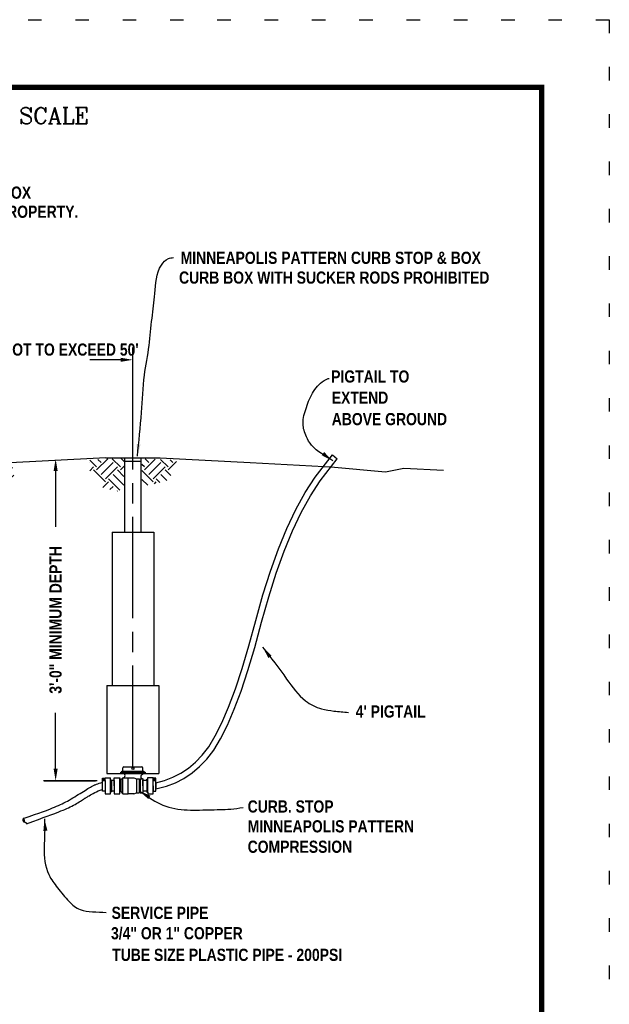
# Model space of a CAD drawing. Extents: x 0 to 8.5, y -11 to 0.
# Tile 144 of 144: x 4.1 to 8.5, y -7.3 to 0. Entities that reach past the tile are written whole.
import ezdxf
from ezdxf.enums import TextEntityAlignment as Align

# ---------------------------------------------------------------- set-up
doc = ezdxf.new("R2010")
doc.units = 0
doc.header["$MEASUREMENT"] = 0
for name, pattern in [('DOT2', [0.125, 0, -0.125]), ('ODOTCENTER', [1, 0.75, -0.05, 0.15, -0.05]), ('PHANTOM2', [1.25, 0.625, -0.125, 0.125, -0.125, 0.125, -0.125])]:
    doc.linetypes.add(name, pattern=pattern)
doc.layers.get('0').update_dxf_attribs({"linetype": 'CONTINUOUS'})
doc.layers.get('DEFPOINTS').update_dxf_attribs({"linetype": 'CONTINUOUS'})
for name, color, linetype in [('BORDER', 252, 'CONTINUOUS'), ('CURB-BOX', 1, 'CONTINUOUS'), ('DETAILS', 2, 'CONTINUOUS'), ('DIMENSIONS', 9, 'CONTINUOUS'), ('EARTH', 42, 'CONTINUOUS'), ('PIPE-THREE-QUARTER', 40, 'PHANTOM2'), ('TEXT', 7, 'CONTINUOUS')]:
    doc.layers.add(name, color=color, linetype=linetype)
doc.styles.add('STYLE3', font='romanc.shx')
doc.styles.add('TECHNICAL', font='techb___.ttf')
doc.dimstyles.get("Standard").update_dxf_attribs({"dimtxt": 0.18, "dimasz": 0.18, "dimexe": 0.18, "dimexo": 0.0625, "dimgap": 0.09, "dimtad": 0, "dimtih": 1, "dimtoh": 1, "dimdec": 4, "dimzin": 0, "dimdsep": 46, "dimtxsty": 'Standard', "dimcen": 0.09, "dimadec": 0, "dimazin": 0, "dimtfac": 1, "dimtdec": 4, "dimtofl": 0, "dimtmove": 0, "dimatfit": 3, "dimfxl": 1, "dimtolj": 1, "dimtzin": 0, "dimarcsym": 0})

# ---------------------------------------------------------------- blocks, each defined once
blk = doc.blocks.new('*X1')
at = {"color": 0}
for p, q in [((2.055, 7.6898), (2.0057, 7.7392)), ((2.055, 7.6677), (2.1293, 7.7419)), ((2.0882, 7.7229), (2.0692, 7.7419)), ((2.2318, 7.6898), (2.1785, 7.7431)), ((4.7067, 7.6898), (4.6563, 7.7402)), ((4.7067, 7.6677), (4.7891, 7.7501)), ((4.7398, 7.7229), (4.7171, 7.7457)), ((4.8835, 7.6898), (4.8225, 7.7508)), ((4.9123, 7.7273), (4.8874, 7.7522)), ((5.0602, 7.6677), (5.1411, 7.7486)), ((5.0934, 7.7229), (5.0669, 7.7494)), ((5.237, 7.6898), (5.1806, 7.7462)), ((5.237, 7.6677), (5.2988, 7.7295)), ((5.2702, 7.7229), (5.251, 7.7421)), ((1.9908, 7.7139), (1.9998, 7.7229)), ((2.0144, 7.6712), (2.0329, 7.6898)), ((2.1213, 7.5793), (2.0329, 7.6677)), ((2.0882, 7.6345), (2.1766, 7.7229)), ((2.1213, 7.6014), (2.2097, 7.6898)), ((2.2496, 7.6278), (2.2097, 7.6677)), ((2.2318, 7.6677), (2.2428, 7.6787)), ((3.837, 7.6819), (3.8655, 7.7104)), ((3.8559, 7.6345), (3.9328, 7.7114)), ((3.8891, 7.6014), (3.9775, 7.6898)), ((3.9996, 7.6898), (3.9772, 7.7121)), ((4.0552, 7.59), (3.9775, 7.6677)), ((3.9996, 7.6677), (4.0442, 7.7123)), ((4.0327, 7.6345), (4.0847, 7.6865)), ((4.6509, 7.7224), (4.6514, 7.7229)), ((4.6566, 7.6618), (4.6846, 7.6898)), ((4.773, 7.5793), (4.6846, 7.6677)), ((4.7398, 7.6345), (4.8282, 7.7229)), ((4.773, 7.6014), (4.8614, 7.6898)), ((4.9092, 7.6199), (4.8614, 7.6677)), ((4.8835, 7.6677), (4.9114, 7.6956)), ((5.0602, 7.6898), (5.0416, 7.7084)), ((5.1265, 7.5793), (5.0416, 7.6642)), ((5.0934, 7.6345), (5.1818, 7.7229)), ((5.1265, 7.6014), (5.2149, 7.6898)), ((5.2549, 7.6277), (5.2149, 7.6677)), ((2.135, 7.5709), (2.1434, 7.5793)), ((2.2058, 7.539), (2.1434, 7.6014)), ((2.2545, 7.5566), (2.1766, 7.6345)), ((3.8891, 7.5793), (3.8409, 7.6275)), ((3.8459, 7.514), (3.9112, 7.5793)), ((3.9722, 7.5404), (3.9112, 7.6014)), ((4.0144, 7.5645), (3.9443, 7.6345)), ((4.0659, 7.6014), (4.0937, 7.6293)), ((4.7537, 7.5379), (4.7951, 7.5793)), ((4.8795, 7.517), (4.7951, 7.6014)), ((4.9073, 7.5555), (4.8282, 7.6345)), ((5.0848, 7.5548), (5.0416, 7.598)), ((5.1353, 7.566), (5.1486, 7.5793)), ((5.1746, 7.5754), (5.1486, 7.6014)), ((5.2267, 7.5896), (5.1818, 7.6345)), ((3.8559, 7.5462), (3.844, 7.5581)), ((3.8841, 7.486), (3.9443, 7.5462)), ((4.8051, 7.523), (4.8282, 7.5462)), ((4.8589, 7.5106), (4.8614, 7.513))]:
    blk.add_line(p, q, dxfattribs=at)
blk = doc.blocks.new('*D3')
at = {"layer": 'DEFPOINTS', "color": 0, "transparency": 16777216}
for p in [(4.4037, -3.2506), (4.7128, -3.2506), (4.7425, -5.633)]:
    blk.add_point(p, dxfattribs=at)
at = {"layer": 'DIMENSIONS', "color": 0, "lineweight": -2, "transparency": 16777216}
for p, q in [((4.4037, -3.3406), (4.4037, -3.754)), ((4.4037, -5.543), (4.4037, -5.1296)), ((4.7113, -5.633), (4.3137, -5.633))]:
    blk.add_line(p, q, dxfattribs=at)
at = {"layer": 'DIMENSIONS', "color": 0, "transparency": 16777216}
for points in [[(4.3887, -3.3406), (4.4187, -3.3406), (4.4037, -3.2506)], [(4.3887, -5.543), (4.4187, -5.543), (4.4037, -5.633)]]:
    blk.add_solid(points, dxfattribs=at)
at = {"layer": 'DIMENSIONS', "color": 7, "transparency": 16777216, "insert": (4.4037, -4.4418), "char_height": 0.09, "attachment_point": 5, "rotation": 90, "style": 'TECHNICAL'}
blk.add_mtext('\\A1;3\'-0" MINIMUM DEPTH', dxfattribs=at)
blk = doc.blocks.new('*D5')
at = {"layer": 'DEFPOINTS', "color": 0, "transparency": 16777216}
for p in [(4.9755, -2.517), (3.0406, -3.0965), (4.9755, -3.0965)]:
    blk.add_point(p, dxfattribs=at)
at = {"layer": 'DIMENSIONS', "color": 0, "lineweight": -2, "transparency": 16777216}
for p, q in [((3.0406, -3.0652), (3.0406, -2.427)), ((4.9755, -3.0652), (4.9755, -2.427)), ((3.1306, -2.517), (3.3594, -2.517)), ((4.8855, -2.517), (4.6567, -2.517))]:
    blk.add_line(p, q, dxfattribs=at)
at = {"layer": 'DIMENSIONS', "color": 0, "transparency": 16777216}
for points in [[(3.1306, -2.502), (3.1306, -2.532), (3.0406, -2.517)], [(4.8855, -2.502), (4.8855, -2.532), (4.9755, -2.517)]]:
    blk.add_solid(points, dxfattribs=at)
at = {"layer": 'DIMENSIONS', "color": 7, "transparency": 16777216, "insert": (4.0081, -2.517), "char_height": 0.09, "attachment_point": 5, "style": 'TECHNICAL'}
blk.add_mtext("\\A1;VARIES TO \\PPROPERTY LINE\\NNOT TO EXCEED 50'", dxfattribs=at)

msp = doc.modelspace()

# ---------------------------------------------------------------- linework, layer by layer
for points in [[(4.90148, -5.56144), (4.90148, -5.53744)], [(4.90948, -5.52944), (5.04148, -5.52944)], [(5.04948, -5.56144), (5.04948, -5.53744)], [(4.76948, -5.62944), (4.76948, -5.60944), (4.80948, -5.60944)], [(4.76948, -5.70944), (4.76948, -5.72944), (4.80948, -5.72944), (4.80948, -5.60944)], [(4.83748, -5.66944), (4.83748, -5.60944)], [(4.83748, -5.60944), (4.87748, -5.60944)], [(4.87748, -5.72944), (4.87748, -5.60944)], [(4.87748, -5.60944), (4.87748, -5.62544), (4.88548, -5.62544)], [(4.90148, -5.57744), (4.88548, -5.57744), (4.88548, -5.56944), (4.90148, -5.56944), (5.04948, -5.56944), (5.06548, -5.56944), (5.06548, -5.57744), (5.04948, -5.57744)], [(4.88548, -5.62544), (4.90148, -5.60944)], [(4.90148, -5.56944), (4.89348, -5.56944), (4.89348, -5.56144), (4.90148, -5.56144), (5.04948, -5.56144), (5.05748, -5.56144), (5.05748, -5.56944)], [(4.90148, -5.57744), (5.04948, -5.57744)], [(4.90148, -5.72864), (4.90148, -5.60944)], [(4.90148, -5.60944), (4.98148, -5.60944)], [(4.90148, -5.72864), (4.94148, -5.72864), (4.94148, -5.60944)], [(4.98148, -5.60944), (5.00148, -5.61744)], [(5.04948, -5.58544), (5.04948, -5.57744)], [(5.08548, -5.62104), (5.08548, -5.60904)], [(5.08548, -5.71744), (5.08548, -5.72944), (5.12548, -5.72944), (5.12548, -5.60904)], [(5.08548, -5.60904), (5.12548, -5.60904)], [(4.74948, -5.62944), (4.74948, -5.61344), (4.76548, -5.61344), (4.76548, -5.62944)], [(4.74948, -5.70944), (4.74948, -5.62944)], [(4.74948, -5.62944), (4.76948, -5.62944), (4.76948, -5.70944), (4.74948, -5.70944)], [(4.75668, -5.6155), (4.75668, -5.62738)], [(4.75828, -5.6155), (4.75828, -5.62738)], [(4.80948, -5.62944), (4.81748, -5.62544)], [(4.81748, -5.62544), (4.81748, -5.71344)], [(4.83748, -5.62944), (4.81748, -5.62944)], [(4.83748, -5.62944), (4.83748, -5.70944)], [(4.83748, -5.66944), (4.83748, -5.72944)], [(4.88548, -5.62544), (4.88548, -5.71264)], [(5.00148, -5.61744), (5.00148, -5.72064)], [(5.00148, -5.61744), (5.00948, -5.61744)], [(5.00148, -5.61744), (5.02148, -5.61744)], [(5.02148, -5.61744), (5.02148, -5.72064)], [(5.02948, -5.61744), (5.02148, -5.62544)], [(5.02948, -5.61744), (5.02948, -5.72064)], [(5.02948, -5.61744), (5.04948, -5.61744)], [(5.04948, -5.61744), (5.04948, -5.72064)], [(5.04948, -5.66904), (5.04948, -5.62904), (5.07748, -5.62904)], [(5.07748, -5.62904), (5.07748, -5.62104), (5.08548, -5.62104)], [(5.07748, -5.62904), (5.07748, -5.70944)], [(5.08548, -5.71744), (5.08548, -5.62104)], [(5.12548, -5.66944), (5.12548, -5.62944), (5.14548, -5.62944)], [(5.12548, -5.66924), (5.12548, -5.70924), (5.14548, -5.70924), (5.14548, -5.62944)], [(5.14548, -5.62944), (5.14548, -5.61344), (5.12948, -5.61344), (5.12948, -5.62944)], [(5.13668, -5.6155), (5.13668, -5.62738)], [(5.13668, -5.6155), (5.13668, -5.62738)], [(5.13828, -5.6155), (5.13828, -5.62738)], [(4.80948, -5.70944), (4.81748, -5.71344)], [(4.83748, -5.70944), (4.81748, -5.70944)], [(4.83748, -5.72944), (4.87748, -5.72944)], [(4.87748, -5.72864), (4.87748, -5.71264), (4.88548, -5.71264)], [(4.88548, -5.71264), (4.90148, -5.72864)], [(4.98148, -5.72864), (4.94148, -5.72864)], [(4.98148, -5.72864), (5.00148, -5.72064)], [(5.00148, -5.72064), (5.00948, -5.72064)], [(5.00148, -5.72064), (5.02148, -5.72064)], [(5.02148, -5.71264), (5.02948, -5.72064)], [(5.02948, -5.72064), (5.04948, -5.72064)], [(5.07748, -5.70944), (5.04948, -5.70944)], [(5.07748, -5.70944), (5.07748, -5.71744), (5.08548, -5.71744)]]:
    msp.add_lwpolyline(points)
for points in [[(4.75194, -5.62464), (4.75748, -5.62784), (4.76302, -5.62464), (4.76302, -5.61824), (4.75748, -5.61504), (4.75194, -5.61824)], [(5.13194, -5.62464), (5.13748, -5.62784), (5.14302, -5.62464), (5.14302, -5.61824), (5.13748, -5.61504), (5.13194, -5.61824)]]:
    msp.add_lwpolyline(points, close=True)
msp.add_circle((4.97548, -5.54144), 0.008)
for centre, radius, start, end in [((4.90948, -5.53744), 0.008, 90, 180), ((5.04148, -5.53744), 0.008, 0, 90), ((4.90148, -5.59344), 0.016, 270, 90), ((5.04948, -5.60144), 0.016, 90, 270)]:
    msp.add_arc(centre, radius, start, end)
at = {"layer": 'BORDER', "color": 7, "const_width": 0.04}
msp.add_lwpolyline([(0.5, -10.5), (0.5, -0.5), (8, -0.5), (8, -10.5)], close=True, dxfattribs=at)
at = {"layer": 'CURB-BOX', "color": 7}
for p, q in [((4.91528, -3.79257), (4.91528, -3.24355)), ((4.91528, -3.26658), (5.03568, -3.26658)), ((5.03568, -3.79257), (5.03568, -3.24355)), ((4.82092, -3.79257), (4.82092, -4.92786)), ((4.82092, -3.79257), (5.13004, -3.79257)), ((5.13004, -3.79257), (5.13004, -4.92786)), ((4.7833, -4.92786), (4.7833, -5.57744)), ((4.7833, -4.92786), (5.16766, -4.92786)), ((5.16766, -4.92786), (5.16766, -5.57744)), ((4.7833, -5.57744), (5.16766, -5.57744))]:
    msp.add_line(p, q, dxfattribs=at)
at = {"layer": 'DEFPOINTS', "color": 7, "linetype": 'DOT2', "ltscale": 2}
msp.add_lwpolyline([(0, -11), (0, 0), (8.5, 0), (8.5, -11)], close=True, dxfattribs=at)
at = {"layer": 'DETAILS', "color": 7}
msp.add_line((6.38571, -3.30548), (6.43892, -3.31018), dxfattribs=at)
at = {"layer": 'DIMENSIONS', "color": 7, "linetype": 'ODOTCENTER'}
msp.add_line((4.97548, -5.52944), (4.97548, -2.42698), dxfattribs=at)
at = {"layer": 'DIMENSIONS', "color": 7}
msp.add_lwpolyline([(4.31849, -5.63306), (4.69892, -5.63306)], dxfattribs=at)
at = {"layer": 'EARTH', "color": 7}
for p, q in [((4.77407, -3.24355), (3.91356, -3.28668)), ((4.77407, -3.24355), (5.1769, -3.24355)), ((5.1769, -3.24355), (5.84328, -3.27695)), ((5.84328, -3.27695), (6.39054, -3.30591)), ((6.43892, -3.31018), (6.84543, -3.34602)), ((6.84543, -3.34602), (6.97922, -3.31928)), ((6.97922, -3.31928), (7.27355, -3.33265))]:
    msp.add_line(p, q, dxfattribs=at)
at = {"layer": 'EARTH'}
msp.add_lwpolyline([(5.14548, -5.64651), (5.14548, -5.69216)], dxfattribs=at)
at = {"layer": 'PIPE-THREE-QUARTER', "color": 7}
msp.add_line((6.45095, -3.22), (6.48568, -3.24892), dxfattribs=at)
for points in [[(5.14548, -5.64651), (5.21019, -5.62963), (5.27176, -5.60602), (5.33028, -5.57566), (5.38582, -5.53851), (5.43844, -5.4945), (5.48796, -5.44375), (5.53611, -5.38105), (5.58484, -5.30073), (5.63409, -5.20257), (5.68369, -5.08669), (5.73356, -4.95317), (5.78363, -4.80207), (5.83389, -4.63341), (5.88439, -4.4469), (5.93679, -4.25753), (5.99269, -4.08055), (6.05202, -3.91628), (6.11479, -3.76472), (6.18103, -3.62586), (6.25079, -3.4997), (6.32409, -3.38622), (6.45095, -3.22)], [(5.14548, -5.69216), (5.15455, -5.69081), (5.22402, -5.67268), (5.2903, -5.64726), (5.3533, -5.61459), (5.41293, -5.5747), (5.46915, -5.52766), (5.52214, -5.47337), (5.57343, -5.40659), (5.62439, -5.3226), (5.67506, -5.2216), (5.72562, -5.10348), (5.77615, -4.96818), (5.8267, -4.81562), (5.87732, -4.64576), (5.92792, -4.45888), (5.98009, -4.27035), (6.03547, -4.09502), (6.09413, -3.93259), (6.15605, -3.78309), (6.2212, -3.64652), (6.28955, -3.52289), (6.36106, -3.4122), (6.48568, -3.24892)], [(4.16428, -5.91168), (4.20869, -5.89618), (4.24644, -5.88295), (4.27841, -5.87166), (4.30544, -5.86201), (4.32839, -5.85368), (4.34811, -5.84638), (4.36547, -5.83978), (4.38131, -5.83357), (4.39637, -5.82749), (4.41087, -5.82143), (4.42491, -5.81534), (4.43859, -5.80915), (4.45201, -5.80281), (4.46526, -5.79625), (4.47844, -5.78942), (4.49166, -5.78225), (4.50497, -5.77471), (4.51836, -5.76686), (4.53176, -5.7588), (4.54512, -5.7506), (4.55839, -5.74235), (4.5715, -5.73414), (4.58439, -5.72607), (4.59703, -5.71821), (4.60932, -5.71065), (4.62116, -5.70346), (4.6324, -5.69671), (4.64292, -5.69044), (4.65257, -5.68474), (4.66124, -5.67966), (4.66877, -5.67526), (4.67504, -5.67161), (4.68001, -5.66874), (4.68405, -5.66647), (4.68764, -5.66461), (4.69123, -5.66296), (4.69532, -5.66132), (4.70035, -5.65948), (4.70681, -5.65724), (4.71516, -5.65441), (4.72583, -5.65085), (4.73905, -5.64673), (4.74948, -5.64383)], [(4.18841, -5.95142), (4.23578, -5.93354), (4.27657, -5.91826), (4.31157, -5.90525), (4.34155, -5.89417), (4.36728, -5.88469), (4.38955, -5.87647), (4.40911, -5.86917), (4.42676, -5.86247), (4.44316, -5.85607), (4.45852, -5.84987), (4.47298, -5.84382), (4.48664, -5.83787), (4.49963, -5.83195), (4.51205, -5.82602), (4.52402, -5.82001), (4.53567, -5.81389), (4.54705, -5.80762), (4.55809, -5.8013), (4.56863, -5.79507), (4.57854, -5.78904), (4.58767, -5.78337), (4.59589, -5.77816), (4.60306, -5.77356), (4.60904, -5.76969), (4.61376, -5.76663), (4.61749, -5.76422), (4.62058, -5.76224), (4.62337, -5.76048), (4.62621, -5.75871), (4.62944, -5.75673), (4.6334, -5.75432), (4.63844, -5.75127), (4.64482, -5.7474), (4.65251, -5.74282), (4.66137, -5.73765), (4.67129, -5.73203), (4.68215, -5.72611), (4.69381, -5.72002), (4.70617, -5.71391), (4.71909, -5.70792), (4.73257, -5.70216), (4.747, -5.69672), (4.74948, -5.69593)], [(4.16428, -5.91168), (4.16397, -5.91221), (4.16367, -5.91278), (4.16338, -5.91338), (4.16312, -5.914), (4.16287, -5.91462), (4.16264, -5.91524), (4.16243, -5.91584), (4.16224, -5.91642), (4.16207, -5.91696), (4.16193, -5.91748), (4.16181, -5.91797), (4.1617, -5.91844), (4.16161, -5.9189), (4.16154, -5.91935), (4.16147, -5.91979), (4.16142, -5.92023), (4.16138, -5.92068), (4.16135, -5.92114), (4.16132, -5.9216), (4.16131, -5.92206), (4.16131, -5.92252), (4.16131, -5.92297), (4.16133, -5.92343), (4.16135, -5.92388), (4.16139, -5.92432), (4.16143, -5.92475), (4.16148, -5.92517), (4.16154, -5.92558), (4.1616, -5.92598), (4.16166, -5.92635), (4.16173, -5.92672), (4.16179, -5.92706), (4.16185, -5.92738), (4.16191, -5.92768), (4.16198, -5.92796), (4.16205, -5.92823), (4.16212, -5.9285), (4.1622, -5.92875), (4.1623, -5.92901), (4.1624, -5.92926), (4.16252, -5.92952), (4.16264, -5.92978), (4.16278, -5.93004), (4.16293, -5.9303), (4.16308, -5.93057), (4.16324, -5.93084), (4.1634, -5.93111), (4.16357, -5.93137), (4.16373, -5.93164), (4.1639, -5.93191), (4.16407, -5.93218), (4.16426, -5.93246), (4.16446, -5.93273), (4.16467, -5.93301), (4.16491, -5.9333), (4.16517, -5.93359), (4.16545, -5.93389), (4.16576, -5.93418), (4.1661, -5.93447), (4.16646, -5.93475), (4.16684, -5.93501), (4.16724, -5.93524), (4.16767, -5.93544), (4.16811, -5.9356), (4.16857, -5.93571), (4.16905, -5.93579), (4.16953, -5.93585), (4.17002, -5.93589), (4.17052, -5.93592), (4.17101, -5.93595), (4.17149, -5.936), (4.17196, -5.93607), (4.17242, -5.93617), (4.17286, -5.93629), (4.17329, -5.93644), (4.1737, -5.93659), (4.17408, -5.93675), (4.17445, -5.93692), (4.1748, -5.93707), (4.17512, -5.93721), (4.17542, -5.93733), (4.1757, -5.93744), (4.17598, -5.93755), (4.17626, -5.93765), (4.17655, -5.93776), (4.17686, -5.93788), (4.17719, -5.93802), (4.17755, -5.93818), (4.17796, -5.93837), (4.1784, -5.9386), (4.17886, -5.93884), (4.17935, -5.93911), (4.17984, -5.93939), (4.18034, -5.93969), (4.18083, -5.94), (4.18131, -5.94031), (4.18177, -5.94062), (4.1822, -5.94093), (4.18261, -5.94124), (4.18299, -5.94155), (4.18335, -5.94185), (4.18367, -5.94214), (4.18397, -5.94242), (4.18424, -5.94269), (4.18448, -5.94295), (4.18469, -5.94319), (4.18487, -5.94342), (4.18505, -5.94366), (4.18521, -5.94389), (4.18536, -5.94413), (4.18552, -5.94438), (4.18568, -5.94464), (4.18584, -5.94492), (4.18602, -5.94521), (4.18621, -5.94553), (4.1864, -5.94586), (4.1866, -5.94622), (4.1868, -5.9466), (4.187, -5.94701), (4.18721, -5.94745), (4.18741, -5.94791), (4.18761, -5.9484), (4.1878, -5.9489), (4.18798, -5.94941), (4.18813, -5.94992), (4.18826, -5.95043), (4.18835, -5.95094), (4.18841, -5.95142)], [(4.17241, -5.93588), (4.17251, -5.93564), (4.17262, -5.93531), (4.17274, -5.93489), (4.17287, -5.93442), (4.173, -5.9339), (4.17312, -5.93336), (4.17323, -5.93282), (4.17334, -5.93228), (4.17343, -5.93178), (4.1735, -5.9313), (4.17356, -5.93085), (4.17361, -5.93041), (4.17364, -5.92999), (4.17366, -5.92958), (4.17366, -5.92918), (4.17365, -5.92877), (4.17363, -5.92837), (4.1736, -5.92796), (4.17355, -5.92755), (4.1735, -5.92715), (4.17345, -5.92674), (4.17339, -5.92634), (4.17334, -5.92595), (4.17329, -5.92556), (4.17324, -5.92518), (4.17319, -5.92481), (4.17314, -5.92444), (4.17309, -5.92408), (4.17303, -5.92373), (4.17296, -5.92338), (4.17287, -5.92303), (4.17276, -5.92269), (4.17263, -5.92235), (4.17249, -5.922), (4.17232, -5.92166), (4.17214, -5.92132), (4.17195, -5.92097), (4.17174, -5.92062), (4.17152, -5.92026), (4.1713, -5.9199), (4.17107, -5.91952), (4.17084, -5.91914), (4.17059, -5.91875), (4.17033, -5.91834), (4.17005, -5.91792), (4.16976, -5.91749), (4.16944, -5.91704), (4.16909, -5.91658), (4.16872, -5.9161), (4.1683, -5.91559), (4.16784, -5.91505), (4.16731, -5.91448), (4.1667, -5.91386), (4.166, -5.91319), (4.1652, -5.91247), (4.16428, -5.91168)]]:
    msp.add_lwpolyline(points, dxfattribs=at)

# ---------------------------------------------------------------- block references
at = {"layer": 'EARTH', "color": 7}
msp.add_blockref('*X1', (0, -11), dxfattribs=at)

# ---------------------------------------------------------------- texts
at = {"layer": 'TEXT', "color": 7}
for s, height, style, p in [('NOT TO SCALE', 0.1203954, 'STYLE3', (3.42705, -0.77069)), ('NOTE:  TEE BAR STAKES TO MARK CURB BOX', 0.09, 'TECHNICAL', (1.85746, -1.32489)), ('ON ALL VACANT AND OR UNDEVELOPED PROPERTY.', 0.09, 'TECHNICAL', (1.85746, -1.46613)), ('MINNEAPOLIS PATTERN CURB STOP & BOX', 0.09, 'TECHNICAL', (5.32843, -1.807)), ('CURB BOX WITH SUCKER RODS PROHIBITED', 0.09, 'TECHNICAL', (5.31681, -1.95354)), ('PIGTAIL TO', 0.09, 'TECHNICAL', (6.44215, -2.68554)), ('EXTEND', 0.09, 'TECHNICAL', (6.44661, -2.8423)), ('ABOVE GROUND', 0.09, 'TECHNICAL', (6.44661, -3.00085)), ('CURB. STOP', 0.09, 'TECHNICAL', (5.82444, -5.86764)), ('MINNEAPOLIS PATTERN', 0.09, 'TECHNICAL', (5.82444, -6.01439)), ('COMPRESSION', 0.09, 'TECHNICAL', (5.82444, -6.16553)), ('SERVICE PIPE', 0.09, 'TECHNICAL', (4.8178, -6.65455)), ('3/4" OR 1" COPPER', 0.09, 'TECHNICAL', (4.81342, -6.80568)), ('TUBE SIZE PLASTIC PIPE - 200PSI', 0.09, 'TECHNICAL', (4.82219, -6.96558))]:
    msp.add_text(s, height=height, dxfattribs=dict(at, style=style)).set_placement(p)
at = {"layer": 'TEXT', "color": 7, "style": 'TECHNICAL'}
msp.add_text("4' PIGTAIL", height=0.09, dxfattribs=at).set_placement((6.62385, -5.11949), align=Align.MIDDLE_LEFT)

# ---------------------------------------------------------------- dimensions: what is measured, and where the dimension line sits
at = {"layer": 'DIMENSIONS', "color": 7}
dim = msp.add_linear_dim(base=(4.97548, -2.51698), p1=(3.04063, -3.09648), p2=(4.97548, -3.09648), text="VARIES TO \\PPROPERTY LINE\\NNOT TO EXCEED 50'", dimstyle='Standard', override={"dimscale": 0.5, "dimtxsty": 'TECHNICAL', "dimclrt": 7}, dxfattribs=at)
dim.commit()
dim.dimension.update_dxf_attribs({"geometry": '*D5', "text_midpoint": (4.00805, -2.51698)})
dim = msp.add_linear_dim(base=(4.4037, -3.25063), p1=(4.74253, -5.63296), p2=(4.7128, -3.25063), angle=90, text='3\'-0" MINIMUM DEPTH', dimstyle='Standard', override={"dimscale": 0.5, "dimtih": 0, "dimtoh": 0, "dimtxsty": 'TECHNICAL', "dimse2": 1, "dimclrt": 7}, dxfattribs=at)
dim.commit()
dim.dimension.update_dxf_attribs({"geometry": '*D3', "text_midpoint": (4.4037, -4.4418)})

# ---------------------------------------------------------------- leaders
at = {"layer": 'DIMENSIONS', "color": 7, "path_type": 1}
for points, override in [([(5.00901, -3.23064), (5.03923, -2.90709), (5.06081, -2.63099), (5.09534, -2.41097), (5.11693, -2.20821), (5.13851, -2.02701), (5.18599, -1.81562), (5.23779, -1.76817), (5.27664, -1.75954)], {"dimscale": 0.5, "dimtxsty": 'TECHNICAL', "dimclrt": 7}), ([(6.45345, -3.26522), (6.29669, -3.14884), (6.25862, -3.08617), (6.23398, -2.98992), (6.25862, -2.86906), (6.31237, -2.75043), (6.40418, -2.66314), (6.42658, -2.65419)], {"dimscale": 0.5}), ([(5.93543, -4.64308), (6.11291, -4.8796), (6.25275, -5.04086), (6.37107, -5.09999), (6.4625, -5.11611), (6.57007, -5.12686)], {"dimscale": 0.5}), ([(5.02111, -5.7074), (5.17708, -5.80415), (5.35457, -5.84716), (5.53743, -5.84716), (5.69878, -5.84178), (5.79021, -5.83103)], {"dimscale": 0.5}), ([(4.32094, -5.91322), (4.35321, -6.32712), (4.41775, -6.42388), (4.50381, -6.52601), (4.58448, -6.58514), (4.67591, -6.60126), (4.7781, -6.60664)], {"dimscale": 0.5})]:
    msp.add_leader(points, dimstyle='Standard', override=override, dxfattribs=at)

doc.saveas('drawing.dxf')
